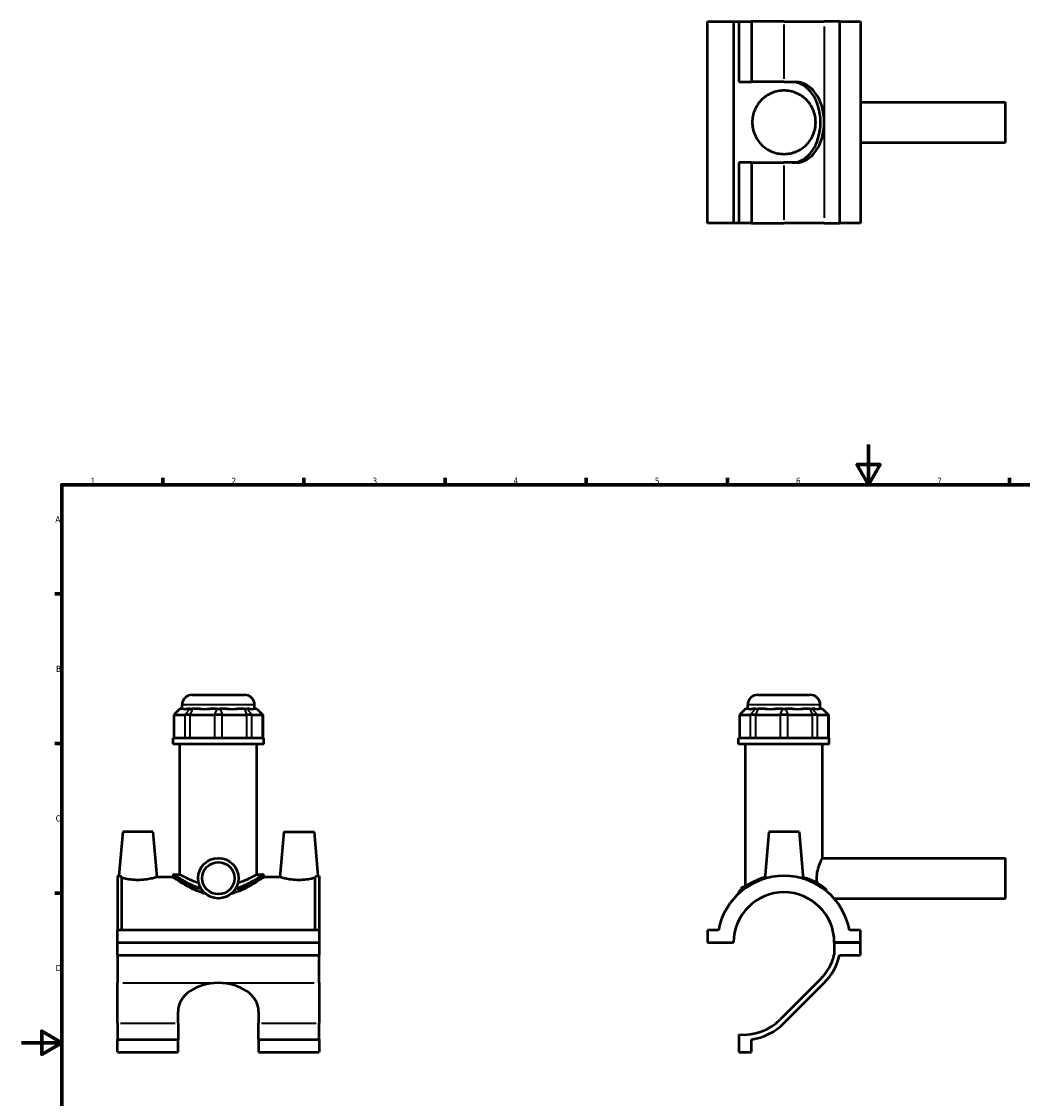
# Model space of a CAD drawing. Header units: millimetres. Extents: x 0 to 898, y -421 to 939.
# Tile 4 of 5: x 0 to 497, y 269 to 804. Entities that reach past the tile are written whole.
import ezdxf

# ---------------------------------------------------------------- set-up
doc = ezdxf.new("R2010")
doc.units = ezdxf.units.MM
for name, color, linetype, lineweight in [('Border (ANSI)', 7, 'Continuous', 70), ('Visible (ANSI)', 7, 'Continuous', 50), ('Visible Narrow (ANSI)', 7, 'Continuous', 35)]:
    doc.layers.add(name, color=color, linetype=linetype, lineweight=lineweight)
doc.styles.add('Note Text (ANSI)', font='tahoma.ttf')

# ---------------------------------------------------------------- blocks, each defined once
blk = doc.blocks.new('Borders Default Border')
at = {"layer": 'Border (ANSI)'}
for p, q in [((70.08, 574), (70.08, 577.45)), ((140.17, 574), (140.17, 577.45)), ((210.25, 574), (210.25, 577.45)), ((280.33, 574), (280.33, 577.45)), ((350.42, 574), (350.42, 577.45)), ((490.58, 574), (490.58, 577.45)), ((560.67, 574), (560.67, 577.45)), ((630.75, 574), (630.75, 577.45)), ((700.83, 574), (700.83, 577.45)), ((770.92, 574), (770.92, 577.45)), ((20, 519.75), (16.55, 519.75)), ((821, 519.75), (824.45, 519.75)), ((20, 445.5), (16.55, 445.5)), ((821, 445.5), (824.45, 445.5)), ((20, 371.25), (16.55, 371.25)), ((821, 371.25), (824.45, 371.25)), ((20, 222.75), (16.55, 222.75)), ((821, 222.75), (824.45, 222.75)), ((20, 148.5), (16.55, 148.5)), ((821, 148.5), (824.45, 148.5)), ((20, 74.25), (16.55, 74.25)), ((821, 74.25), (824.45, 74.25)), ((70.08, 20), (70.08, 16.55)), ((140.17, 20), (140.17, 16.55)), ((210.25, 20), (210.25, 16.55)), ((280.33, 20), (280.33, 16.55)), ((350.42, 20), (350.42, 16.55)), ((490.58, 20), (490.58, 16.55)), ((560.67, 20), (560.67, 16.55)), ((630.75, 20), (630.75, 16.55)), ((700.83, 20), (700.83, 16.55)), ((770.92, 20), (770.92, 16.55))]:
    blk.add_line(p, q, dxfattribs=at)
at = {"layer": 'Border (ANSI)', "flags": 128}
for points in [[(420.5, 594), (420.5, 574), (414.73, 584), (426.27, 584), (420.5, 574)], [(20, 20), (20, 574), (821, 574), (821, 20), (20, 20)], [(0, 297), (20, 297), (10, 302.77), (10, 291.23), (20, 297)], [(841, 297), (821, 297), (831, 302.77), (831, 291.23), (821, 297)], [(420.5, 0), (420.5, 20), (414.73, 10), (426.27, 10), (420.5, 20)]]:
    blk.add_lwpolyline(points, dxfattribs=at)
at = {"layer": 'Border (ANSI)', "color": 230, "true_color": 0xff0080, "attachment_point": 7, "style": 'Note Text (ANSI)'}
for s, insert, char_height in [('1', (34.35, 574.4), 3.05), ('2', (104.2, 574.4), 3.05), ('3', (174.26, 574.34), 3.05), ('4', (244.23, 574.4), 3.05), ('5', (314.48, 574.34), 3.05), ('6', (384.49, 574.34), 3.05), ('7', (454.6, 574.4), 3.05), ('8', (524.63, 574.33), 3.05), ('9', (594.7, 574.34), 3.05), ('10', (663.96, 574.34), 3.048), ('11', (734.04, 574.4), 3.048), ('12', (804.13, 574.4), 3.048), ('A', (16.78, 555.35), 3.05), ('A', (821.63, 555.35), 3.05), ('B', (17.15, 481.1), 3.05), ('B', (821.99, 481.1), 3.05), ('C', (16.95, 406.8), 3.05), ('C', (821.8, 406.8), 3.05), ('D', (16.96, 332.6), 3.05), ('D', (821.81, 332.6), 3.05), ('E', (17.21, 258.35), 3.05), ('E', (822.05, 258.35), 3.05), ('F', (17.29, 184.1), 3.05), ('F', (822.14, 184.1), 3.05), ('G', (16.81, 109.79), 3.05), ('G', (821.66, 109.79), 3.05), ('H', (16.97, 35.6), 3.05), ('H', (821.81, 35.6), 3.05), ('1', (34.35, 16.55), 3.05), ('2', (104.2, 16.55), 3.05), ('3', (174.26, 16.49), 3.05), ('4', (244.23, 16.55), 3.05), ('5', (314.48, 16.49), 3.05), ('6', (384.49, 16.49), 3.05), ('7', (454.6, 16.55), 3.05), ('8', (524.63, 16.48), 3.05), ('9', (594.7, 16.49), 3.05), ('10', (663.96, 16.49), 3.048), ('11', (734.04, 16.55), 3.048), ('12', (804.13, 16.55), 3.048)]:
    blk.add_mtext(s, dxfattribs=dict(at, insert=insert, char_height=char_height))

msp = doc.modelspace()

# ---------------------------------------------------------------- linework, layer by layer
at = {"layer": 'Visible (ANSI)'}
for p, q in [((340.531, 803.886), (353.531, 803.886)), ((340.531, 703.886), (340.531, 803.886)), ((353.531, 803.886), (353.531, 703.886)), ((353.531, 803.886), (356.131, 803.886)), ((356.131, 803.886), (356.131, 773.886)), ((356.131, 803.886), (362.331, 803.886)), ((362.331, 803.886), (362.331, 773.886)), ((378.531, 803.886), (362.331, 803.886)), ((378.531, 803.886), (398.526, 803.886)), ((406.131, 803.886), (398.526, 803.886)), ((406.131, 803.886), (406.131, 703.886)), ((406.131, 803.886), (416.531, 803.886)), ((416.531, 803.886), (416.531, 703.886)), ((356.131, 773.886), (362.331, 773.886)), ((378.531, 773.886), (362.331, 773.886)), ((378.531, 773.886), (384.384, 773.886)), ((416.531, 763.886), (488.531, 763.886)), ((488.531, 743.886), (488.531, 763.886)), ((416.531, 743.886), (488.531, 743.886)), ((362.331, 733.886), (356.131, 733.886)), ((356.131, 733.886), (356.131, 703.886)), ((362.331, 733.886), (378.531, 733.886)), ((362.331, 733.886), (362.331, 703.886)), ((384.384, 733.886), (378.531, 733.886)), ((353.531, 703.886), (340.531, 703.886)), ((356.131, 703.886), (353.531, 703.886)), ((362.331, 703.886), (356.131, 703.886)), ((362.331, 703.886), (378.531, 703.886)), ((398.526, 703.886), (378.531, 703.886)), ((398.526, 703.886), (406.131, 703.886)), ((416.531, 703.886), (406.131, 703.886)), ((84.715, 469.692), (110.715, 469.692)), ((365.531, 469.692), (391.531, 469.692)), ((78.627, 462.832), (75.627, 459.832)), ((76.008, 459.832), (75.627, 459.832)), ((75.627, 459.832), (75.627, 448.132)), ((76.008, 459.832), (81.013, 459.832)), ((78.627, 462.832), (78.779, 462.832)), ((80.226, 462.832), (78.779, 462.832)), ((79.715, 462.832), (79.715, 464.692)), ((83.719, 459.832), (81.013, 459.832)), ((83.784, 462.832), (82.338, 462.832)), ((83.719, 459.832), (95.802, 459.832)), ((83.784, 462.832), (84.867, 462.832)), ((88.359, 462.832), (84.867, 462.832)), ((96.95, 462.832), (93.457, 462.832)), ((99.629, 459.832), (95.802, 459.832)), ((96.95, 462.832), (98.481, 462.832)), ((101.973, 462.832), (98.481, 462.832)), ((99.629, 459.832), (111.712, 459.832)), ((110.564, 462.832), (107.071, 462.832)), ((110.564, 462.832), (111.646, 462.832)), ((113.093, 462.832), (111.646, 462.832)), ((114.418, 459.832), (111.712, 459.832)), ((114.418, 459.832), (119.423, 459.832)), ((116.651, 462.832), (115.204, 462.832)), ((115.715, 462.832), (115.715, 464.692)), ((116.651, 462.832), (116.803, 462.832)), ((116.803, 462.832), (119.803, 459.832)), ((119.803, 459.832), (119.423, 459.832)), ((119.803, 459.832), (119.803, 448.132)), ((359.443, 462.832), (356.443, 459.832)), ((356.824, 459.832), (356.443, 459.832)), ((356.443, 459.832), (356.443, 448.132)), ((356.824, 459.832), (361.829, 459.832)), ((359.443, 462.832), (359.595, 462.832)), ((361.042, 462.832), (359.595, 462.832)), ((360.531, 462.832), (360.531, 464.692)), ((364.535, 459.832), (361.829, 459.832)), ((364.6, 462.832), (363.154, 462.832)), ((364.535, 459.832), (376.618, 459.832)), ((364.6, 462.832), (365.683, 462.832)), ((369.175, 462.832), (365.683, 462.832)), ((377.766, 462.832), (374.273, 462.832)), ((380.445, 459.832), (376.618, 459.832)), ((377.766, 462.832), (379.297, 462.832)), ((382.789, 462.832), (379.297, 462.832)), ((380.445, 459.832), (392.528, 459.832)), ((391.38, 462.832), (387.887, 462.832)), ((391.38, 462.832), (392.462, 462.832)), ((393.909, 462.832), (392.462, 462.832)), ((395.234, 459.832), (392.528, 459.832)), ((395.234, 459.832), (400.239, 459.832)), ((397.467, 462.832), (396.02, 462.832)), ((396.531, 462.832), (396.531, 464.692)), ((397.467, 462.832), (397.619, 462.832)), ((397.619, 462.832), (400.619, 459.832)), ((400.619, 459.832), (400.239, 459.832)), ((400.619, 459.832), (400.619, 448.132)), ((120.215, 448.132), (75.215, 448.132)), ((75.215, 445.192), (75.215, 448.132)), ((120.215, 445.192), (75.215, 445.192)), ((78.59, 380.492), (78.59, 445.192)), ((116.84, 380.492), (116.84, 445.192)), ((120.215, 445.192), (120.215, 448.132)), ((401.031, 448.132), (356.031, 448.132)), ((356.031, 445.192), (356.031, 448.132)), ((401.031, 445.192), (356.031, 445.192)), ((359.406, 374.561), (359.406, 445.192)), ((397.656, 388.692), (397.656, 445.192)), ((401.031, 445.192), (401.031, 448.132)), ((50.215, 401.692), (48.304, 379.842)), ((65.215, 401.692), (50.215, 401.692)), ((65.215, 401.692), (67.184, 379.192)), ((130.215, 401.692), (128.247, 379.192)), ((130.215, 401.692), (145.215, 401.692)), ((145.215, 401.692), (147.127, 379.842)), ((371.031, 401.692), (368.997, 378.441)), ((386.031, 401.692), (371.031, 401.692)), ((386.031, 401.692), (388.065, 378.441)), ((397.656, 388.692), (488.531, 388.692)), ((488.531, 368.692), (488.531, 388.692)), ((47.715, 379.842), (47.715, 352.942)), ((47.715, 379.842), (48.304, 379.842)), ((75.215, 379.992), (75.215, 379.192)), ((75.715, 380.492), (78.59, 380.492)), ((116.84, 380.492), (119.715, 380.492)), ((120.215, 379.992), (120.215, 379.192)), ((147.127, 379.842), (147.715, 379.842)), ((147.715, 379.842), (147.715, 352.942)), ((49.715, 352.942), (49.715, 379.459)), ((75.215, 379.192), (67.184, 379.192)), ((128.247, 379.192), (120.215, 379.192)), ((145.715, 352.942), (145.715, 379.459)), ((358.156, 374.392), (357.156, 373.392)), ((358.156, 374.392), (359.162, 374.392)), ((356.031, 371.69), (356.031, 371.037)), ((357.806, 373.392), (357.156, 373.392)), ((357.156, 372.875), (357.156, 373.392)), ((403.329, 368.692), (488.531, 368.692)), ((147.715, 352.942), (47.715, 352.942)), ((47.715, 346.742), (47.715, 352.942)), ((147.715, 352.942), (147.715, 346.742)), ((345.976, 352.942), (340.531, 352.942)), ((340.531, 352.942), (340.531, 346.742)), ((416.531, 352.942), (411.087, 352.942)), ((416.531, 346.742), (416.531, 352.942)), ((47.715, 346.742), (147.715, 346.742)), ((47.715, 346.742), (147.715, 346.742)), ((47.715, 340.542), (47.715, 346.742)), ((147.715, 346.742), (147.715, 340.542)), ((340.531, 346.742), (353.531, 346.742)), ((403.531, 346.742), (416.531, 346.742)), ((416.531, 346.742), (403.531, 346.742)), ((403.531, 346.742), (403.531, 340.835)), ((416.531, 340.542), (416.531, 346.742)), ((47.715, 340.542), (47.715, 326.697)), ((47.715, 340.542), (147.715, 340.542)), ((147.715, 326.697), (147.715, 340.542)), ((406.131, 340.542), (416.531, 340.542)), ((47.715, 306.702), (47.715, 326.697)), ((147.715, 326.697), (147.715, 306.702)), ((396.687, 328.536), (376.693, 308.541)), ((378.531, 306.702), (398.526, 326.697)), ((77.715, 306.702), (77.715, 312.555)), ((117.715, 312.555), (117.715, 306.702)), ((47.715, 306.702), (47.715, 298.676)), ((77.715, 306.702), (77.715, 298.676)), ((117.715, 298.676), (117.715, 306.702)), ((147.715, 298.676), (147.715, 306.702)), ((356.131, 301.133), (356.131, 292.323)), ((47.715, 298.676), (77.715, 298.676)), ((47.715, 292.323), (47.715, 298.676)), ((77.715, 292.323), (77.715, 298.676)), ((117.715, 298.676), (117.715, 292.323)), ((117.715, 298.676), (147.715, 298.676)), ((147.715, 298.676), (147.715, 292.323)), ((362.331, 292.323), (362.331, 298.676)), ((47.715, 292.323), (77.715, 292.323)), ((117.715, 292.323), (147.715, 292.323)), ((356.131, 292.323), (362.331, 292.323))]:
    msp.add_line(p, q, dxfattribs=at)
for radius in [10, 8]:
    msp.add_circle((97.715, 378.692), radius, dxfattribs=at)
for centre, radius, start, end in [((84.715, 464.692), 5, 90, 180), ((110.715, 464.692), 5, 0, 90), ((365.531, 464.692), 5, 90, 180), ((391.531, 464.692), 5, 0, 90), ((75.715, 379.992), 0.5, 90, 180), ((119.715, 379.992), 0.5, 0, 90), ((378.531, 346.692), 33.15, 10.86741, 169.13259), ((378.531, 346.692), 25, 0.11459, 179.88541), ((356.531, 371.69), 0.5, 131.35028, 180), ((378.531, 346.692), 25.677, 315, 346.81486), ((378.531, 346.692), 28.277, 315, 347.43821), ((358.536, 326.697), 25.677, 264.62515, 315), ((358.536, 326.697), 28.277, 277.71249, 315)]:
    msp.add_arc(centre, radius, start, end, dxfattribs=at)
for centre, major_axis, ratio, start_param, end_param in [((382.545, 753.886), (0, 20), 0.7071068, 4.712389, 6.2831853), ((384.384, 753.886), (0, 20), 0.7071068, 4.712389, 6.2831853), ((382.545, 753.886), (0, -20), 0.7071068, 0, 1.5707963), ((384.384, 753.886), (0, -20), 0.7071068, 0, 1.5707963), ((97.715, 480.619), (-17.654, -17.654), 0.1989124, 0.0424626, 0.3502365), ((97.715, 480.619), (14.966, 14.966), 0.6681786, 3.5767543, 3.8845282), ((97.715, 480.619), (-14.966, 14.966), 0.6681786, 2.3986571, 2.706431), ((97.715, 480.619), (-17.654, 17.654), 0.1989124, 2.7913561, 3.0991301), ((378.531, 480.619), (-17.654, -17.654), 0.1989124, 0.0424626, 0.3502365), ((378.531, 480.619), (14.966, 14.966), 0.6681786, 3.5767543, 3.8845282), ((378.531, 480.619), (14.966, -14.966), 0.6681786, 5.5402497, 5.8480237), ((378.531, 480.619), (17.654, -17.654), 0.1989124, 5.9329488, 6.2407227), ((97.715, 312.555), (-20, 0), 0.7071068, 4.712389, 6.2831853), ((97.715, 312.555), (20, 0), 0.7071068, 0, 1.5707963)]:
    msp.add_ellipse(centre, major_axis=major_axis, ratio=ratio, start_param=start_param, end_param=end_param, dxfattribs=at)
for points, knots in [([(362.781, 753.886), (362.781, 754.914), (362.883, 755.962), (363.298, 758.022), (363.61, 759.033), (364.825, 761.921), (366.022, 763.65), (368.755, 766.383), (370.487, 767.588), (373.387, 768.809), (374.404, 769.121), (376.466, 769.535), (377.511, 769.636), (379.551, 769.636), (380.597, 769.535), (382.659, 769.121), (383.675, 768.809), (386.575, 767.588), (388.307, 766.383), (391.04, 763.65), (392.237, 761.921), (393.453, 759.033), (393.765, 758.022), (394.179, 755.962), (394.281, 754.914), (394.281, 752.857), (394.179, 751.809), (393.765, 749.749), (393.453, 748.738), (392.237, 745.85), (391.04, 744.121), (388.307, 741.388), (386.575, 740.183), (383.675, 738.962), (382.659, 738.65), (380.597, 738.236), (379.551, 738.136), (377.511, 738.136), (376.466, 738.236), (374.404, 738.65), (373.387, 738.962), (370.487, 740.183), (368.755, 741.388), (366.022, 744.121), (364.825, 745.85), (363.61, 748.738), (363.298, 749.749), (362.883, 751.809), (362.781, 752.857), (362.781, 753.886)], [0, 0, 0, 0, 0.3085385, 0.3085385, 0.617077, 0.617077, 1.234154, 1.234154, 1.8461548, 1.8461548, 2.1521553, 2.1521553, 2.4581557, 2.4581557, 2.7641561, 2.7641561, 3.0701565, 3.0701565, 3.6821574, 3.6821574, 4.2992344, 4.2992344, 4.6077729, 4.6077729, 4.9163114, 4.9163114, 5.2248499, 5.2248499, 5.5333884, 5.5333884, 6.1504653, 6.1504653, 6.7624662, 6.7624662, 7.0684666, 7.0684666, 7.374467, 7.374467, 7.6804675, 7.6804675, 7.9864679, 7.9864679, 8.5984687, 8.5984687, 9.2155457, 9.2155457, 9.5240842, 9.5240842, 9.8326227, 9.8326227, 9.8326227, 9.8326227]), ([(395.024, 376.195), (394.899, 377.02), (394.834, 377.869), (394.834, 379.978), (395.002, 381.327), (395.567, 383.78), (395.953, 384.887), (396.648, 386.636), (397.009, 387.402), (397.516, 388.431), (397.656, 388.692), (397.656, 388.692)], [-3.3286137, -3.3286137, -3.3286137, -3.3286137, -3.0818799, -3.0818799, -2.6959986, -2.6959986, -2.3101174, -2.3101174, -1.9255287, -1.9255287, -1.5409399, -1.5409399, -1.5409399, -1.5409399]), ([(48.304, 379.842), (48.304, 379.842), (48.539, 379.771), (49.211, 379.589), (49.447, 379.527), (49.715, 379.459)], [4.30858013, 4.30858013, 4.30858013, 4.30858013, 4.66701743, 4.66701743, 4.81475879, 4.81475879, 4.81475879, 4.81475879]), ([(88.032, 376.195), (87.68, 376.311), (87.335, 376.429), (85.971, 376.919), (85.027, 377.304), (83.36, 378.032), (82.575, 378.402), (81.181, 379.091), (80.572, 379.409), (79.586, 379.936), (79.209, 380.145), (78.711, 380.423), (78.59, 380.492), (78.59, 380.492)], [0.992126, 0.992126, 0.992126, 0.992126, 1.1129224, 1.1129224, 1.4838966, 1.4838966, 1.8530691, 1.8530691, 2.2222417, 2.2222417, 2.5914142, 2.5914142, 2.9605867, 2.9605867, 2.9605867, 2.9605867]), ([(116.84, 380.492), (116.84, 380.492), (116.72, 380.423), (116.221, 380.145), (115.844, 379.936), (114.859, 379.409), (114.25, 379.091), (112.856, 378.402), (112.07, 378.032), (110.403, 377.304), (109.46, 376.919), (108.095, 376.429), (107.751, 376.311), (107.399, 376.195)], [8.8817602, 8.8817602, 8.8817602, 8.8817602, 9.2509327, 9.2509327, 9.6201053, 9.6201053, 9.9892778, 9.9892778, 10.3584503, 10.3584503, 10.7294245, 10.7294245, 10.8502209, 10.8502209, 10.8502209, 10.8502209]), ([(145.715, 379.459), (145.984, 379.527), (146.219, 379.589), (146.892, 379.771), (147.127, 379.842), (147.127, 379.842)], [3.80240148, 3.80240148, 3.80240148, 3.80240148, 3.95014284, 3.95014284, 4.30858013, 4.30858013, 4.30858013, 4.30858013]), ([(57.715, 377.743), (56.508, 377.743), (55.229, 377.823), (52.889, 378.104), (51.828, 378.301), (50.525, 378.584), (50.09, 378.689), (49.715, 378.784)], [2.8912756, 2.8912756, 2.8912756, 2.8912756, 3.2533235, 3.2533235, 3.6153714, 3.6153714, 3.81859573, 3.81859573, 3.81859573, 3.81859573]), ([(67.184, 379.192), (67.184, 379.192), (66.947, 379.119), (65.989, 378.852), (65.269, 378.662), (63.602, 378.301), (62.542, 378.104), (60.202, 377.823), (58.922, 377.743), (57.715, 377.743)], [7.228189, 7.228189, 7.228189, 7.228189, 7.58896, 7.58896, 7.949731, 7.949731, 8.3117789, 8.3117789, 8.6738268, 8.6738268, 8.6738268, 8.6738268]), ([(91.327, 370.999), (90.519, 371.211), (89.728, 371.456), (87.588, 372.205), (86.287, 372.759), (83.885, 373.898), (82.783, 374.482), (80.841, 375.573), (79.925, 376.122), (78.291, 377.137), (77.573, 377.603), (76.407, 378.376), (75.957, 378.682), (75.361, 379.09), (75.215, 379.192), (75.215, 379.192)], [0.6422042, 0.6422042, 0.6422042, 0.6422042, 0.8926552, 0.8926552, 1.3389827, 1.3389827, 1.7853103, 1.7853103, 2.2256377, 2.2256377, 2.665965, 2.665965, 3.1062924, 3.1062924, 3.5466198, 3.5466198, 3.5466198, 3.5466198]), ([(120.215, 379.192), (120.215, 379.192), (120.069, 379.09), (119.473, 378.682), (119.024, 378.376), (117.857, 377.603), (117.14, 377.137), (115.506, 376.122), (114.59, 375.573), (112.647, 374.482), (111.546, 373.898), (109.143, 372.759), (107.842, 372.205), (105.703, 371.456), (104.911, 371.211), (104.104, 370.999)], [10.6398593, 10.6398593, 10.6398593, 10.6398593, 11.0801866, 11.0801866, 11.520514, 11.520514, 11.9608413, 11.9608413, 12.4011687, 12.4011687, 12.8474963, 12.8474963, 13.2938238, 13.2938238, 13.5442748, 13.5442748, 13.5442748, 13.5442748]), ([(137.715, 377.743), (136.508, 377.743), (135.229, 377.823), (132.889, 378.104), (131.828, 378.301), (130.162, 378.662), (129.441, 378.852), (128.484, 379.119), (128.247, 379.192), (128.247, 379.192)], [0, 0, 0, 0, 0.3620479, 0.3620479, 0.7240958, 0.7240958, 1.0848668, 1.0848668, 1.4456378, 1.4456378, 1.4456378, 1.4456378]), ([(145.715, 378.784), (145.341, 378.689), (144.905, 378.584), (143.602, 378.301), (142.542, 378.104), (140.202, 377.823), (138.922, 377.743), (137.715, 377.743)], [4.85523109, 4.85523109, 4.85523109, 4.85523109, 5.05845541, 5.05845541, 5.42050331, 5.42050331, 5.78255121, 5.78255121, 5.78255121, 5.78255121]), ([(369.06, 379.136), (367.71, 378.742), (366.438, 378.28), (363.24, 376.915), (361.5, 375.936), (358.663, 374.089), (357.57, 373.221), (356.519, 372.347), (356.283, 372.137), (356.207, 372.07), (356.201, 372.065), (356.201, 372.065)], [11.5554856, 11.5554856, 11.5554856, 11.5554856, 12.0056689, 12.0056689, 12.7821375, 12.7821375, 13.569793, 13.569793, 14.0350521, 14.0350521, 14.122608, 14.122608, 14.122608, 14.122608]), ([(399.105, 373.509), (398.864, 373.694), (398.6, 373.891), (397.314, 374.82), (396.054, 375.644), (392.779, 377.41), (390.653, 378.342), (388.177, 379.086), (388.091, 379.112), (388.004, 379.137)], [7.9430716, 7.9430716, 7.9430716, 7.9430716, 8.1322725, 8.1322725, 8.7966679, 8.7966679, 9.5995328, 9.5995328, 9.6284177, 9.6284177, 9.6284177, 9.6284177]), ([(399.492, 372.938), (399.466, 373.031), (399.425, 373.125), (399.318, 373.298), (399.251, 373.381), (399.151, 373.472), (399.129, 373.491), (399.105, 373.509)], [-0.079183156, -0.079183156, -0.079183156, -0.079183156, -0.044013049, -0.044013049, -0.009378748, -0.009378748, 0, 0, 0, 0])]:
    msp.add_open_spline(points, degree=3, knots=knots, dxfattribs=at)
msp.add_open_spline([(399.708, 372.197), (399.635, 372.432), (399.563, 372.679), (399.492, 372.938)], degree=3, dxfattribs=at)
at = {"layer": 'Visible Narrow (ANSI)'}
for p, q in [((378.531, 802.386), (378.531, 775.386)), ((398.526, 801.386), (398.526, 756.386)), ((398.526, 751.386), (398.526, 706.386)), ((378.531, 732.386), (378.531, 705.386)), ((78.641, 462.682), (76.146, 459.982)), ((115.494, 464.692), (79.937, 464.692)), ((83.646, 462.682), (81.151, 459.982)), ((84.809, 462.682), (83.776, 459.982)), ((96.893, 462.682), (95.859, 459.982)), ((98.538, 462.682), (99.571, 459.982)), ((110.621, 462.682), (111.654, 459.982)), ((111.785, 462.682), (114.279, 459.982)), ((116.79, 462.682), (119.284, 459.982)), ((359.457, 462.682), (356.962, 459.982)), ((396.31, 464.692), (360.753, 464.692)), ((364.462, 462.682), (361.967, 459.982)), ((365.625, 462.682), (364.592, 459.982)), ((377.708, 462.682), (376.675, 459.982)), ((379.354, 462.682), (380.387, 459.982)), ((391.437, 462.682), (392.47, 459.982)), ((392.601, 462.682), (395.095, 459.982)), ((397.606, 462.682), (400.1, 459.982)), ((76.008, 448.717), (76.008, 459.247)), ((81.013, 459.247), (81.013, 448.717)), ((83.719, 448.717), (83.719, 459.247)), ((95.802, 459.247), (95.802, 448.717)), ((99.629, 448.717), (99.629, 459.247)), ((111.712, 459.247), (111.712, 448.717)), ((114.418, 448.717), (114.418, 459.247)), ((119.423, 459.247), (119.423, 448.717)), ((356.824, 448.717), (356.824, 459.247)), ((361.829, 459.247), (361.829, 448.717)), ((364.535, 448.717), (364.535, 459.247)), ((376.618, 459.247), (376.618, 448.717)), ((380.445, 448.717), (380.445, 459.247)), ((392.528, 459.247), (392.528, 448.717)), ((395.234, 448.717), (395.234, 459.247)), ((400.239, 459.247), (400.239, 448.717)), ((50.215, 326.697), (95.215, 326.697)), ((100.215, 326.697), (145.215, 326.697)), ((49.215, 306.702), (76.215, 306.702)), ((119.215, 306.702), (146.215, 306.702))]:
    msp.add_line(p, q, dxfattribs=at)
for points, knots in [([(75.259, 379.964), (75.444, 379.844), (76.22, 379.337), (78.631, 377.874), (80.197, 376.955), (83.604, 375.216), (85.353, 374.404), (87.615, 373.568), (87.954, 373.448), (88.299, 373.331)], [-10.4564244, -10.4564244, -10.4564244, -10.4564244, -9.5995328, -9.5995328, -8.7966679, -8.7966679, -8.1322725, -8.1322725, -8.0169812, -8.0169812, -8.0169812, -8.0169812]), ([(87.999, 373.914), (87.835, 373.975), (87.673, 374.035), (85.628, 374.82), (83.917, 375.644), (80.586, 377.41), (79.055, 378.342), (76.693, 379.83), (75.934, 380.345), (75.756, 380.465)], [8.0755154, 8.0755154, 8.0755154, 8.0755154, 8.1322725, 8.1322725, 8.7966679, 8.7966679, 9.5995328, 9.5995328, 10.4595052, 10.4595052, 10.4595052, 10.4595052]), ([(107.132, 373.331), (107.741, 373.537), (108.334, 373.755), (111.471, 374.986), (113.699, 376.137), (117.122, 378.049), (118.399, 378.841), (119.732, 379.68), (120.058, 379.889), (120.17, 379.962)], [-20.2282351, -20.2282351, -20.2282351, -20.2282351, -20.0244554, -20.0244554, -19.1192938, -19.1192938, -18.3085806, -18.3085806, -17.7887803, -17.7887803, -17.7887803, -17.7887803]), ([(119.673, 380.463), (119.565, 380.39), (119.246, 380.177), (117.94, 379.324), (116.691, 378.52), (113.343, 376.579), (111.165, 375.41), (108.26, 374.228), (107.85, 374.068), (107.432, 373.915)], [17.7856994, 17.7856994, 17.7856994, 17.7856994, 18.3085806, 18.3085806, 19.1192938, 19.1192938, 20.0244554, 20.0244554, 20.1696981, 20.1696981, 20.1696981, 20.1696981]), ([(356.071, 371.724), (356.157, 371.798), (356.387, 371.996), (357.41, 372.829), (358.512, 373.684), (361.371, 375.503), (363.124, 376.468), (366.017, 377.676), (366.923, 378.012), (367.872, 378.318)], [-13.9940824, -13.9940824, -13.9940824, -13.9940824, -13.569793, -13.569793, -12.7821375, -12.7821375, -12.0056689, -12.0056689, -11.6806211, -11.6806211, -11.6806211, -11.6806211]), ([(388.831, 378.433), (391.039, 377.747), (393.011, 376.89), (396.187, 375.216), (397.456, 374.404), (398.713, 373.517), (398.945, 373.348), (399.16, 373.188)], [-9.5442903, -9.5442903, -9.5442903, -9.5442903, -8.7966679, -8.7966679, -8.1322725, -8.1322725, -7.9689742, -7.9689742, -7.9689742, -7.9689742])]:
    msp.add_open_spline(points, degree=3, knots=knots, dxfattribs=at)

# ---------------------------------------------------------------- block references
msp.add_blockref('Borders Default Border', (0, 0))

doc.saveas('drawing.dxf')
